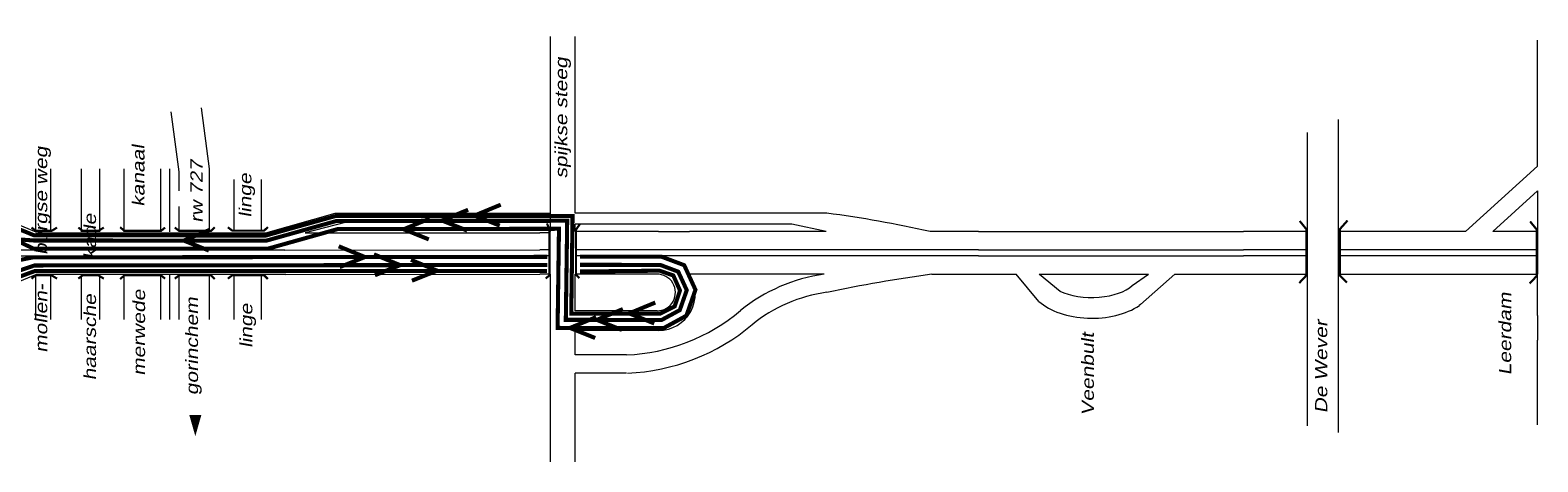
# Model space of a CAD drawing. Header units: metres. Extents: x 534 to 2631, y -2348 to -1484.
# Tile 9 of 13: x 1881 to 2066, y -1873 to -1820. Entities that reach past the tile are written whole.
import ezdxf

# ---------------------------------------------------------------- set-up
doc = ezdxf.new("R2010")
doc.units = ezdxf.units.M
doc.layers.get('0').update_dxf_attribs({"lineweight": 0})
for name, color, linetype, lineweight in [('STROOI', 7, 'Continuous', 0), ('Strooi WEL', 90, 'Continuous', 0), ('Text', 7, 'Continuous', 0)]:
    doc.layers.add(name, color=color, linetype=linetype, lineweight=lineweight)
doc.styles.add('ISO25', font='ARIALN.TTF', dxfattribs={"width": 1.5, "oblique": 10})

msp = doc.modelspace()

# ---------------------------------------------------------------- linework, layer by layer
at = {"ltscale": 0.5}
for p, q in [((2041.79, -1850.14), (2041.79, -1831.13)), ((1947.92, -1834.94), (1947.92, -1832.69)), ((2037.95, -1832.71), (2037.95, -1868.8)), ((1947.92, -1840.39), (1947.92, -1837.96)), ((1918.38, -1842.67), (1909.88, -1845.09)), ((1919.68, -1843.8), (1914.76, -1845.06)), ((1944.89, -1842.67), (1918.38, -1842.67)), ((1944.8, -1843.8), (1919.68, -1843.8)), ((1978.88, -1842.64), (1947.92, -1842.64)), ((1974.59, -1843.98), (1947.92, -1843.98)), ((1978.78, -1844.89), (1974.59, -1843.98)), ((1909.88, -1845.09), (1909.84, -1845.1)), ((1914.76, -1845.06), (1943.59, -1845.06)), ((1958.17, -1844.89), (1961.99, -1844.89)), ((1997.52, -1844.89), (2030.12, -1844.89)), ((2066.26, -1844.97), (2066.26, -1850.14)), ((1912.24, -1847.18), (1943.59, -1847.13)), ((1912.24, -1847.93), (1943.59, -1847.88)), ((1997.52, -1847.13), (2030.12, -1847.13)), ((1997.52, -1847.88), (2030.12, -1847.88)), ((1912.38, -1850.18), (1943.59, -1850.14)), ((1997.52, -1850.14), (2002.17, -1850.14)), ((2002.17, -1850.14), (2002.17, -1850.14)), ((2004.96, -1853.5), (2002.17, -1850.14)), ((2004.98, -1850.14), (2018.45, -1850.14)), ((2005.02, -1850.17), (2004.98, -1850.14)), ((2007.56, -1852.25), (2005.02, -1850.17)), ((2016.41, -1851.55), (2018.45, -1850.14)), ((2017.45, -1853.86), (2021.68, -1850.14)), ((2021.68, -1850.14), (2030.12, -1850.14)), ((2021.68, -1850.14), (2021.68, -1850.14)), ((2057.32, -1850.14), (2060.67, -1850.14)), ((2017.45, -1853.86), (2017.3, -1854)), ((2066.26, -1855.21), (2066.26, -1858.25))]:
    msp.add_line(p, q, dxfattribs=at)
for centre, major_axis, ratio, start_param, end_param in [((2011.46, -1850.44), (-5.5, 0), 0.465116, 7.058853, 8.975106), ((2011.46, -1850.89), (-7.84, 0), 0.595222, 6.877331, 8.695252)]:
    msp.add_ellipse(centre, major_axis=major_axis, ratio=ratio, start_param=start_param, end_param=end_param, dxfattribs=at)
at = {"layer": 'STROOI', "color": 7}
for p, q in [((1944.92, -1831.86), (1944.92, -1820.91)), ((1947.92, -1832.69), (1947.92, -1820.91)), ((2066.26, -1836.86), (2066.26, -1821.37)), ((1899.25, -1837.56), (1898.25, -1830.17)), ((1903, -1837.2), (1901.99, -1829.7)), ((1944.92, -1844.88), (1944.92, -1831.86)), ((1947.92, -1837.96), (1947.92, -1834.94)), ((2066.26, -1836.86), (2057.41, -1844.89)), ((1881.61, -1844.93), (1881.61, -1837.2)), ((1883.49, -1844.93), (1883.49, -1837.2)), ((1887.24, -1844.93), (1887.24, -1837.2)), ((1889.49, -1844.93), (1889.49, -1837.2)), ((1892.49, -1844.93), (1892.49, -1837.2)), ((1897, -1844.93), (1897, -1837.2)), ((1898.12, -1844.93), (1898.12, -1837.2)), ((1899.25, -1839.88), (1899.25, -1837.56)), ((1903, -1844.93), (1903, -1837.2)), ((1906, -1844.91), (1906, -1838.51)), ((1909.38, -1844.91), (1909.38, -1838.51)), ((1947.92, -1842.64), (1947.92, -1840.39)), ((2066.26, -1839.9), (2060.75, -1844.89)), ((2066.26, -1839.9), (2066.26, -1844.97)), ((1874.38, -1841.93), (1881.61, -1844.93)), ((1899.25, -1844.93), (1899.25, -1841.81)), ((1947.92, -1844.88), (1947.92, -1843.98)), ((1909.84, -1845.1), (1881.61, -1845.1)), ((1944.92, -1845.06), (1943.59, -1845.06)), ((1958.17, -1844.89), (1947.92, -1844.89)), ((1978.78, -1844.89), (1961.99, -1844.89)), ((1997.52, -1844.89), (1991.57, -1844.89)), ((2038.04, -1844.89), (2030.12, -1844.89)), ((2057.41, -1844.89), (2041.79, -1844.89)), ((2066.26, -1844.89), (2060.75, -1844.89)), ((1912.24, -1847.18), (1848.43, -1847.18)), ((1912.24, -1847.93), (1848.43, -1847.93)), ((1944.78, -1847.13), (1943.59, -1847.13)), ((1944.78, -1847.88), (1943.59, -1847.88)), ((1997.52, -1847.13), (1948.07, -1847.13)), ((1997.52, -1847.88), (1948.07, -1847.88)), ((2038.04, -1847.13), (2030.12, -1847.13)), ((2038.04, -1847.88), (2030.12, -1847.88)), ((2066.26, -1847.13), (2041.79, -1847.13)), ((2066.26, -1847.88), (2041.79, -1847.88)), ((1874.38, -1853.18), (1881.61, -1850.18)), ((1912.38, -1850.18), (1881.61, -1850.18)), ((1881.61, -1855.71), (1881.61, -1850.18)), ((1883.49, -1855.71), (1883.49, -1850.18)), ((1887.24, -1855.71), (1887.24, -1850.18)), ((1889.49, -1855.71), (1889.49, -1850.18)), ((1892.49, -1855.71), (1892.49, -1850.18)), ((1897, -1855.71), (1897, -1850.18)), ((1898.12, -1855.71), (1898.12, -1850.18)), ((1899.25, -1855.71), (1899.25, -1850.18)), ((1903, -1855.71), (1903, -1850.18)), ((1906, -1855.71), (1906, -1850.18)), ((1909.38, -1855.71), (1909.38, -1850.18)), ((1944.92, -1850.14), (1943.59, -1850.14)), ((1944.92, -1873.21), (1944.92, -1850.14)), ((1958.09, -1850.14), (1947.92, -1850.14)), ((1947.92, -1854.64), (1947.92, -1850.14)), ((1978.57, -1850.14), (1961.99, -1850.14)), ((1991.8, -1850.14), (1997.52, -1850.14)), ((2030.12, -1850.14), (2038.04, -1850.14)), ((2041.79, -1850.14), (2057.32, -1850.14)), ((2041.79, -1869.62), (2041.79, -1850.14)), ((2060.67, -1850.14), (2066.26, -1850.14)), ((2066.26, -1855.21), (2066.26, -1850.14)), ((1958.02, -1854.64), (1947.92, -1854.64)), ((1958.2, -1857.06), (1947.92, -1857.06)), ((1947.92, -1860.07), (1947.92, -1857.06)), ((2066.26, -1868.68), (2066.26, -1858.25)), ((1954.27, -1860.07), (1947.92, -1860.07)), ((1954.27, -1862.32), (1947.92, -1862.32)), ((1947.92, -1873.21), (1947.92, -1862.32))]:
    msp.add_line(p, q, dxfattribs=at)
at = {"layer": 'STROOI', "color": 7, "const_width": 0.263}
for points in [[(1884.24, -1844.41), (1883.58, -1844.81), (1881.63, -1844.81), (1881.1, -1844.41)], [(1889.99, -1844.41), (1889.33, -1844.81), (1887.38, -1844.81), (1886.85, -1844.41)], [(1897.52, -1844.41), (1897.03, -1844.81), (1892.52, -1844.81), (1891.99, -1844.37)], [(1903.62, -1844.37), (1903.18, -1844.81), (1899.24, -1844.81), (1898.71, -1844.41)], [(1910.16, -1844.34), (1909.71, -1844.78), (1905.77, -1844.78), (1905.24, -1844.38)], [(1944.32, -1850.68), (1944.78, -1850.27), (1944.78, -1844.62), (1944.47, -1843.9)], [(1948.45, -1850.63), (1948.04, -1850.17), (1948.04, -1844.67), (1948.51, -1844)], [(2036.96, -1851.23), (2037.83, -1850.3), (2037.83, -1844.6), (2037.02, -1843.6)], [(2042.84, -1851.17), (2041.96, -1850.3), (2041.96, -1844.6), (2042.9, -1843.54)], [(2065.29, -1851.29), (2066.17, -1850.35), (2066.17, -1844.66), (2065.35, -1843.66)], [(1884.24, -1850.69), (1883.58, -1850.29), (1881.63, -1850.29), (1881.1, -1850.69)], [(1889.99, -1850.69), (1889.33, -1850.29), (1887.38, -1850.29), (1886.85, -1850.69)], [(1897.52, -1850.69), (1897.03, -1850.29), (1892.52, -1850.29), (1891.99, -1850.74)], [(1903.62, -1850.74), (1903.18, -1850.29), (1899.24, -1850.29), (1898.71, -1850.69)], [(1910.16, -1850.74), (1909.71, -1850.29), (1905.77, -1850.29), (1905.24, -1850.69)]]:
    msp.add_lwpolyline(points, dxfattribs=at)
at = {"layer": 'STROOI', "color": 7}
for centre, radius, start, end in [((1960.47, -1982.93), 141.49, 77.3021, 82.5245), ((1958.02, -1852.39), 2.25, 270, 91.7731), ((1958.2, -1852.56), 4.5, 270, 32.5806), ((1981.45, -1870.87), 20.93, 97.9122, 129.0324), ((2018.75, -2044.95), 196.66, 97.8772, 101.697), ((1981.45, -1870.87), 18.68, 97.9122, 129.0324), ((1953.25, -1836.76), 23.33, 272.5044, 310.0798), ((1953.25, -1836.76), 25.58, 272.5044, 310.0798)]:
    msp.add_arc(centre, radius, start, end, dxfattribs=at)
at = {"layer": 'Strooi WEL', "const_width": 0.5}
for points in [[(1948.54, -1849.81), (1958.31, -1849.71), (1960.01, -1850.3), (1960.83, -1852.15), (1960.17, -1854.11), (1958.35, -1855.01), (1947.46, -1855.01), (1947.62, -1842.98), (1945.18, -1842.98), (1918.51, -1842.98), (1909.9, -1845.39), (1881.41, -1845.36), (1874.22, -1842.42), (1848.95, -1842.42)], [(1938.79, -1841.6), (1935.57, -1842.93), (1938.67, -1844.17)], [(1849.08, -1852.58), (1873.85, -1852.57), (1881.5, -1849.76), (1944.48, -1849.74)], [(1927.75, -1848.38), (1930.97, -1849.71), (1927.87, -1850.94)], [(1957.79, -1853.63), (1954.58, -1854.96), (1957.67, -1856.2)]]:
    msp.add_lwpolyline(points, dxfattribs=at)
at = {"layer": 'Strooi WEL', "color": 5, "const_width": 0.5}
for points in [[(1934.78, -1842.22), (1931.56, -1843.54), (1934.66, -1844.78)], [(1849.12, -1845.53), (1874.14, -1845.46), (1881.39, -1846), (1910, -1846.01), (1918.59, -1843.6), (1946.96, -1843.56), (1946.79, -1855.75), (1958.55, -1855.78), (1960.8, -1854.56), (1961.66, -1852.11), (1960.61, -1849.83), (1958.4, -1849), (1948.52, -1848.99)], [(1903.03, -1844.68), (1899.82, -1846.01), (1902.91, -1847.24)], [(1923.2, -1847.7), (1926.42, -1849.03), (1923.32, -1850.27)], [(1873.86, -1851.65), (1873.86, -1851.65), (1881.46, -1849.07), (1944.52, -1849.01)], [(1953.81, -1854.43), (1950.6, -1855.76), (1953.69, -1857)]]:
    msp.add_lwpolyline(points, dxfattribs=at)
at = {"layer": 'Strooi WEL', "color": 6, "const_width": 0.5}
for points in [[(1849.13, -1843.62), (1874.11, -1843.55), (1881.35, -1847), (1910.14, -1847.01), (1918.73, -1844.6), (1945.95, -1844.56), (1945.78, -1856.74), (1958.8, -1856.78), (1961.61, -1855.25), (1962.73, -1852.06), (1961.35, -1849.04), (1958.59, -1848), (1948.52, -1847.99)], [(1930.06, -1843.3), (1926.85, -1844.62), (1929.94, -1845.86)], [(1873.54, -1849.61), (1881.29, -1848.07), (1944.52, -1848.01)], [(1918.87, -1846.71), (1922.09, -1848.03), (1918.99, -1849.27)], [(1950.52, -1855.42), (1947.31, -1856.75), (1950.4, -1857.99)]]:
    msp.add_lwpolyline(points, dxfattribs=at)
at = {"layer": 'Text'}
msp.add_lwpolyline([(1901.24, -1867.44, 1.5, 0, 0), (1901.24, -1870.05, 0, 0, 0)], format="xyseb", dxfattribs=at)

# ---------------------------------------------------------------- texts
at = {"layer": 'Text', "style": 'ISO25', "oblique": 10, "width": 1.5}
for s, p in [('spijkse steeg', (1946.97, -1838.37)), ('mollen-     burgse weg', (1883.03, -1859.8)), ('kanaal', (1894.99, -1841.84)), ('rw 727', (1902.13, -1843.82)), ('linge', (1908.13, -1843.18)), ('haarsche      kade', (1889.03, -1863.19)), ('merwede', (1895.06, -1862.63)), ('gorinchem', (1901.57, -1865.01)), ('Leerdam', (2063.02, -1862.56)), ('linge', (1908.25, -1859.21)), ('Veenbult', (2011.71, -1867.52)), ('De Wever', (2040.41, -1867.24))]:
    msp.add_text(s, height=1.5, rotation=90, dxfattribs=at).set_placement(p)

doc.saveas('drawing.dxf')
